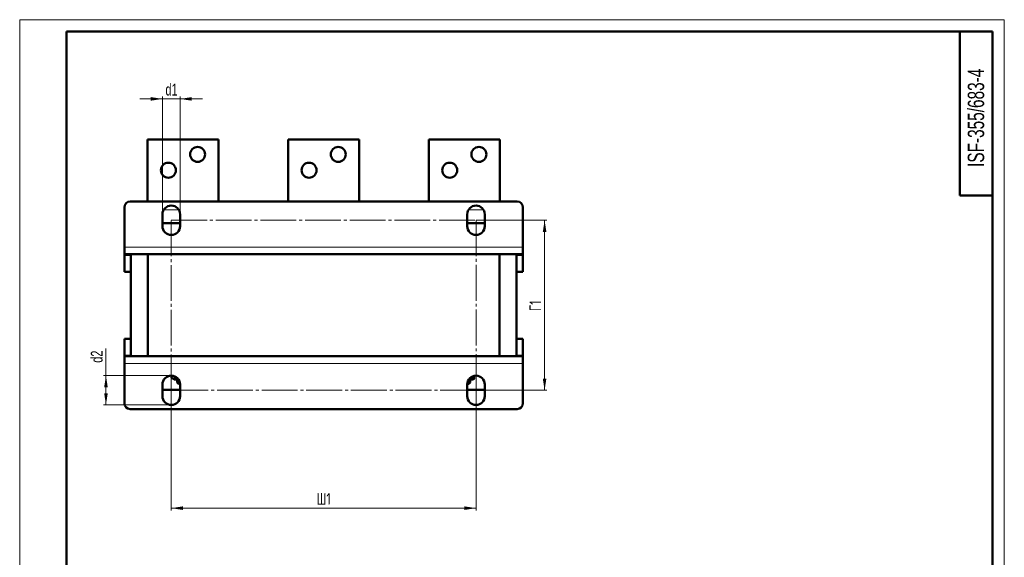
# Model space of a CAD drawing. Header units: millimetres. Extents: x 0 to 840, y 0 to 1188.
# Tile 3 of 3: x 0 to 840, y 730 to 1188. Entities that reach past the tile are written whole.
import ezdxf

# ---------------------------------------------------------------- set-up
doc = ezdxf.new("R2010")
doc.units = ezdxf.units.MM
doc.header["$LTSCALE"] = 2
doc.linetypes.add('SLD-Осевая', pattern=[19.05, 15.24, -1.27, 1.27, -1.27])
doc.linetypes.add('SLD-Сплошная', pattern=[0])
doc.styles.add('SLDTEXTSTYLE0', font='TXT', dxfattribs={"width": 0.7, "bigfont": 'bigfont'})
doc.styles.add('SLDTEXTSTYLE1', font='TXT', dxfattribs={"width": 0.7})
doc.dimstyles.new('SLDDIMSTYLE0', dxfattribs={"dimtxt": 10, "dimasz": 10, "dimexe": 0, "dimexo": 0.0625, "dimgap": 2.5, "dimtad": 2, "dimdec": 1, "dimrnd": 1e-09, "dimzin": 12, "dimdsep": 46, "dimtxsty": 'SLDTEXTSTYLE1', "dimsah": 1, "dimcen": 0.09, "dimadec": 0, "dimazin": 3, "dimtfac": 1, "dimtdec": 3, "dimtofl": 0, "dimtmove": 0, "dimatfit": 3, "dimfxl": 1, "dimfrac": 2, "dimtolj": 1, "dimtzin": 12, "dimarcsym": 0})
doc.dimstyles.new('SLDDIMSTYLE1', dxfattribs={"dimtxt": 10, "dimasz": 10, "dimexe": 0, "dimexo": 0.0625, "dimgap": 2.5, "dimtad": 2, "dimdec": 1, "dimrnd": 1e-09, "dimzin": 12, "dimdsep": 46, "dimtxsty": 'SLDTEXTSTYLE1', "dimsah": 1, "dimcen": 0.09, "dimadec": 0, "dimazin": 3, "dimtfac": 1, "dimtdec": 3, "dimtmove": 0, "dimatfit": 0, "dimfxl": 1, "dimfrac": 2, "dimtolj": 1, "dimtzin": 12, "dimarcsym": 0})

# ---------------------------------------------------------------- blocks, each defined once
blk = doc.blocks.new('_D_4')
at = {"color": 7, "linetype": 'SLD-Сплошная', "lineweight": 0}
for p, q in [((129.32, 871.94), (129.32, 769.46)), ((389.32, 871.94), (389.32, 769.46)), ((389.32, 771.46), (129.32, 771.46))]:
    blk.add_line(p, q, dxfattribs=at)
at = {"color": 7, "linetype": 'SLD-Сплошная', "lineweight": 18}
for points in [[(129.32, 771.46), (139.32, 769.93), (139.32, 773)], [(389.32, 771.46), (379.32, 773), (379.32, 769.93)]]:
    blk.add_solid(points, dxfattribs=at)
at = {"color": 7, "linetype": 'SLD-Сплошная', "lineweight": 18, "insert": (253.27, 784.36), "char_height": 10, "attachment_point": 1, "style": 'SLDTEXTSTYLE0'}
blk.add_mtext('Ш1', dxfattribs=at)
blk = doc.blocks.new('_D_5')
at = {"color": 7, "linetype": 'SLD-Сплошная', "lineweight": 0}
for p, q in [((389.34, 1016.96), (449.82, 1016.96)), ((447.82, 1016.96), (447.82, 871.96)), ((389.34, 871.96), (449.82, 871.96))]:
    blk.add_line(p, q, dxfattribs=at)
at = {"color": 7, "linetype": 'SLD-Сплошная', "lineweight": 18}
for points in [[(447.82, 1016.96), (446.28, 1006.96), (449.35, 1006.96)], [(447.82, 871.96), (449.35, 881.96), (446.28, 881.96)]]:
    blk.add_solid(points, dxfattribs=at)
at = {"color": 7, "linetype": 'SLD-Сплошная', "lineweight": 18, "insert": (434.92, 939.49), "char_height": 10, "attachment_point": 1, "rotation": 90, "style": 'SLDTEXTSTYLE0'}
blk.add_mtext('Г1', dxfattribs=at)
blk = doc.blocks.new('_D_6')
at = {"color": 7, "linetype": 'SLD-Сплошная', "lineweight": 0}
for p, q in [((73.6, 884.46), (73.6, 907.55)), ((129.3, 884.46), (71.6, 884.46)), ((73.6, 884.46), (73.6, 859.46)), ((129.3, 859.46), (71.6, 859.46))]:
    blk.add_line(p, q, dxfattribs=at)
at = {"color": 7, "linetype": 'SLD-Сплошная', "lineweight": 18}
for points in [[(73.6, 884.46), (72.06, 874.46), (75.14, 874.46)], [(73.6, 859.46), (75.14, 869.46), (72.06, 869.46)]]:
    blk.add_solid(points, dxfattribs=at)
at = {"color": 7, "linetype": 'SLD-Сплошная', "lineweight": 18, "insert": (60.71, 895.47), "char_height": 10, "attachment_point": 1, "rotation": 90, "style": 'SLDTEXTSTYLE1'}
blk.add_mtext('d2', dxfattribs=at)
blk = doc.blocks.new('_D_7')
at = {"color": 7, "linetype": 'SLD-Сплошная', "lineweight": 0}
for p, q in [((121.82, 1120.46), (102.58, 1120.46)), ((121.82, 1021.98), (121.82, 1122.46)), ((121.82, 1120.46), (136.82, 1120.46)), ((136.82, 1021.98), (136.82, 1122.46)), ((136.82, 1120.46), (156.05, 1120.46))]:
    blk.add_line(p, q, dxfattribs=at)
at = {"color": 7, "linetype": 'SLD-Сплошная', "lineweight": 18}
for points in [[(121.82, 1120.46), (111.82, 1122), (111.82, 1118.93)], [(136.82, 1120.46), (146.82, 1118.93), (146.82, 1122)]]:
    blk.add_solid(points, dxfattribs=at)
at = {"color": 7, "linetype": 'SLD-Сплошная', "lineweight": 18, "insert": (124.34, 1133.36), "char_height": 10, "attachment_point": 1, "style": 'SLDTEXTSTYLE1'}
blk.add_mtext('d1', dxfattribs=at)

msp = doc.modelspace()

# ---------------------------------------------------------------- linework, layer by layer
at = {"color": 7, "linetype": 'SLD-Сплошная', "lineweight": 18}
for p, q in [((0, 1188), (840, 1188)), ((0, 1188), (0, 0)), ((840, 1188), (840, 0))]:
    msp.add_line(p, q, dxfattribs=at)
at = {"color": 7, "linetype": 'SLD-Сплошная', "lineweight": 50}
for p, q in [((40, 1178), (40, 10)), ((830, 1178), (40, 1178)), ((802, 1178), (802, 1038)), ((830, 10), (830, 1178)), ((169.57, 1085.96), (109.07, 1085.96)), ((109.07, 1085.96), (109.07, 1032.96)), ((169.57, 1032.96), (169.57, 1085.96)), ((289.57, 1085.96), (229.07, 1085.96)), ((229.07, 1085.96), (229.07, 1032.96)), ((289.57, 1032.96), (289.57, 1085.96)), ((409.57, 1085.96), (349.07, 1085.96)), ((349.07, 1085.96), (349.07, 1032.96)), ((409.57, 1032.96), (409.57, 1085.96)), ((802, 1038), (830, 1038)), ((89.32, 993.96), (89.32, 1027.96)), ((94.32, 1032.96), (424.32, 1032.96)), ((429.32, 1027.96), (429.32, 993.96)), ((121.82, 1011.96), (121.82, 1021.96)), ((136.82, 1021.96), (136.82, 1011.96)), ((381.82, 1011.96), (381.82, 1021.96)), ((396.82, 1021.96), (396.82, 1011.96)), ((121.82, 1014.46), (136.82, 1014.46)), ((381.82, 1014.46), (396.82, 1014.46)), ((89.32, 987.96), (89.32, 993.96)), ((429.32, 993.96), (429.32, 987.96)), ((89.32, 987.96), (89.32, 986.96)), ((89.32, 987.96), (109.32, 987.96)), ((89.32, 972.96), (89.32, 986.96)), ((94.82, 900.96), (94.82, 987.96)), ((109.32, 987.96), (409.32, 987.96)), ((109.32, 900.96), (109.32, 987.96)), ((409.32, 987.96), (429.32, 987.96)), ((409.32, 900.96), (409.32, 987.96)), ((423.82, 987.96), (423.82, 900.96)), ((429.32, 986.96), (429.32, 987.96)), ((429.32, 986.96), (429.32, 972.96)), ((94.82, 972.96), (89.32, 972.96)), ((429.32, 972.96), (423.82, 972.96)), ((89.32, 901.96), (89.32, 915.96)), ((89.32, 915.96), (94.82, 915.96)), ((423.82, 915.96), (429.32, 915.96)), ((429.32, 915.96), (429.32, 901.96)), ((89.32, 901.96), (89.32, 900.96)), ((109.32, 900.96), (89.32, 900.96)), ((89.32, 894.96), (89.32, 900.96)), ((109.32, 900.96), (409.32, 900.96)), ((429.32, 900.96), (409.32, 900.96)), ((429.32, 900.96), (429.32, 901.96)), ((429.32, 900.96), (429.32, 894.96)), ((89.32, 860.96), (89.32, 894.96)), ((429.32, 894.96), (429.32, 860.96)), ((129.57, 884.46), (129.57, 882.6)), ((130.06, 882.28), (131.82, 881.26)), ((133.45, 883.22), (133.45, 882.6)), ((134.34, 882.39), (133.45, 882.6)), ((387.82, 884.31), (387.82, 882.6)), ((121.82, 866.96), (121.82, 876.96)), ((135.46, 881.26), (131.82, 881.26)), ((134.32, 881.26), (134.32, 878.71)), ((134.32, 878.71), (135.57, 877.46)), ((134.32, 878.71), (136.61, 878.71)), ((136.8, 877.46), (135.57, 877.46)), ((136.82, 876.96), (136.82, 866.96)), ((381.82, 866.96), (381.82, 876.96)), ((383.07, 877.46), (381.83, 877.46)), ((382.02, 878.71), (384.32, 878.71)), ((383.07, 877.46), (384.32, 878.71)), ((386.82, 881.26), (383.17, 881.26)), ((384.32, 878.71), (384.32, 881.26)), ((386.82, 881.26), (387.82, 881.84)), ((396.82, 876.96), (396.82, 866.96)), ((136.82, 872.46), (121.82, 872.46)), ((396.82, 872.46), (381.82, 872.46)), ((424.32, 855.96), (94.32, 855.96))]:
    msp.add_line(p, q, dxfattribs=at)
at = {"color": 7, "linetype": 'SLD-Сплошная', "lineweight": 25}
msp.add_line((40, 1178), (40, 10), dxfattribs=at)
at = {"color": 8, "linetype": 'SLD-Сплошная', "lineweight": 18}
for p, q in [((122.97, 1025.96), (135.66, 1025.96)), ((382.97, 1025.96), (395.66, 1025.96)), ((89.32, 993.96), (429.32, 993.96)), ((89.32, 986.96), (94.82, 986.96)), ((423.82, 986.96), (429.32, 986.96)), ((94.82, 901.96), (89.32, 901.96)), ((429.32, 901.96), (423.82, 901.96)), ((429.32, 894.96), (89.32, 894.96))]:
    msp.add_line(p, q, dxfattribs=at)
at = {"color": 7, "linetype": 'SLD-Осевая', "lineweight": 18}
for p, q in [((129.32, 1016.96), (389.32, 1016.96)), ((129.32, 871.96), (129.32, 1016.96)), ((389.32, 1016.96), (389.32, 871.96)), ((389.32, 871.96), (129.32, 871.96))]:
    msp.add_line(p, q, dxfattribs=at)
at = {"color": 7, "linetype": 'SLD-Сплошная', "lineweight": 50}
for centre in [(151.77, 1073.16), (271.77, 1073.16), (391.77, 1073.16), (126.87, 1059.66), (246.87, 1059.66), (366.87, 1059.66)]:
    msp.add_circle(centre, 6.4, dxfattribs=at)
for centre, radius, start, end in [((94.32, 1027.96), 5, 90, 180), ((129.32, 1021.96), 7.5, 0, 180), ((389.32, 1021.96), 7.5, 0, 180), ((424.32, 1027.96), 5, 0, 90), ((129.32, 1011.96), 7.5, 180, 0), ((389.32, 1011.96), 7.5, 180, 0), ((129.32, 876.96), 7.5, 0, 180), ((389.32, 876.96), 7.5, 0, 180), ((129.32, 866.96), 7.5, 180, 0), ((389.32, 866.96), 7.5, 180, 0), ((94.32, 860.96), 5, 180, 270), ((424.32, 860.96), 5, 270, 0)]:
    msp.add_arc(centre, radius, start, end, dxfattribs=at)
for points, knots in [([(133.45, 882.6), (133.13, 882.39), (132.49, 881.97), (131.5, 881.78), (130.51, 881.98), (129.88, 882.39), (129.57, 882.6)], [0, 0, 0, 0, 0.250577, 0.505884, 0.750308, 1, 1, 1, 1]), ([(387.82, 882.6), (387.08, 882.37), (385.75, 881.96), (384.38, 881.91), (383.78, 881.89)], [0, 0, 0, 0, 0.556876, 1, 1, 1, 1]), ([(387.82, 881.85), (387.82, 881.85), (387.82, 881.78), (387.82, 882.01), (387.82, 882.4), (387.82, 882.6)], [0, 0, 0, 0, 0.01108, 0.500269, 1, 1, 1, 1])]:
    msp.add_open_spline(points, degree=3, knots=knots, dxfattribs=at)

# ---------------------------------------------------------------- texts
at = {"color": 7, "linetype": 'Continuous', "lineweight": 0, "insert": (808.8, 1104.33), "char_height": 14, "attachment_point": 2, "rotation": 90, "style": 'SLDTEXTSTYLE1'}
msp.add_mtext('ISF-355/683-4', dxfattribs=at)

# ---------------------------------------------------------------- dimensions: what is measured, and where the dimension line sits
at = {"color": 7, "linetype": 'SLD-Сплошная', "lineweight": 18}
for base, p1, p2, text, dimstyle, picture, middle in [((136.82, 1120.46), (121.82, 1021.96), (136.82, 1021.96), 'd1', 'SLDDIMSTYLE1', '_D_7', (129.32, 1120.46)), ((129.32, 771.46), (389.32, 871.96), (129.32, 871.96), 'Ш1', 'SLDDIMSTYLE0', '_D_4', (259.32, 771.46))]:
    dim = msp.add_linear_dim(base=base, p1=p1, p2=p2, text=text, dimstyle=dimstyle, dxfattribs=at)
    dim.commit()
    dim.dimension.update_dxf_attribs({"geometry": picture, "text_midpoint": middle, "dimtype": 160})
for base, p1, p2, text, picture, middle in [((447.82, 871.96), (389.32, 1016.96), (389.32, 871.96), 'Г1', '_D_5', (447.82, 944.46)), ((73.6, 859.46), (129.32, 884.46), (129.32, 859.46), 'd2', '_D_6', (73.6, 901.51))]:
    dim = msp.add_linear_dim(base=base, p1=p1, p2=p2, angle=90, text=text, dimstyle='SLDDIMSTYLE0', dxfattribs=at)
    dim.commit()
    dim.dimension.update_dxf_attribs({"geometry": picture, "text_midpoint": middle, "dimtype": 160})

doc.saveas('drawing.dxf')
